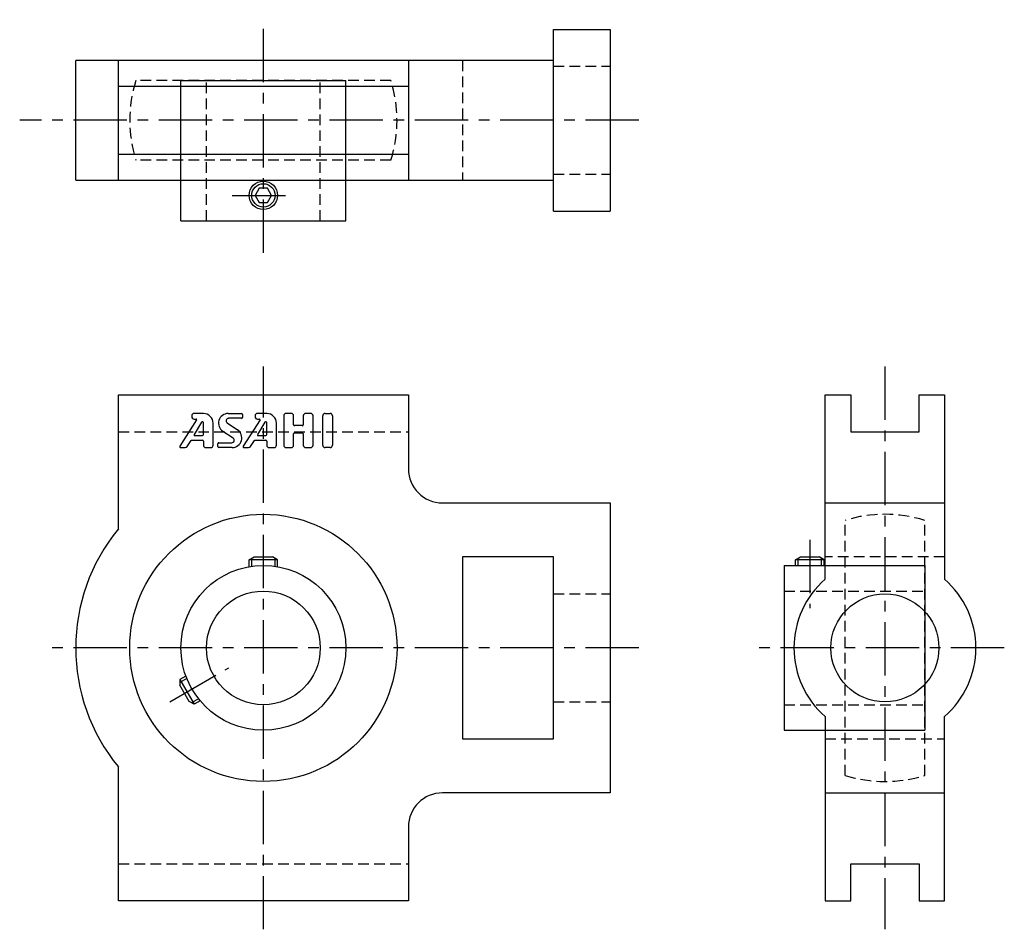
# Model space of a CAD drawing. Extents: x -43 to 130, y -50 to 110.
import ezdxf

# ---------------------------------------------------------------- set-up
doc = ezdxf.new("R2010")
doc.units = 0
doc.header["$LTSCALE"] = 7.5
doc.linetypes.add('CENTER', pattern=[2, 1.25, -0.25, 0.25, -0.25])
doc.linetypes.add('HIDDEN', pattern=[0.375, 0.25, -0.125])
doc.layers.get('0').update_dxf_attribs({"color": 255, "linetype": 'CONTINUOUS'})
for name, color, linetype in [('1', 3, 'CONTINUOUS'), ('CENTER', 1, 'CENTER'), ('HIDDEN', 3, 'HIDDEN')]:
    doc.layers.add(name, color=color, linetype=linetype)

msp = doc.modelspace()

# ---------------------------------------------------------------- linework, layer by layer
for p, q in [((51, 108.8), (61, 108.8)), ((51, 76.8), (51, 108.8)), ((61, 108.8), (61, 76.8)), ((51, 103.3), (-33, 103.3)), ((-33, 82.3), (-33, 103.3)), ((-25.5, 82.3), (-25.5, 103.3)), ((25.5, 103.3), (25.5, 82.3)), ((-25.5, 98.8), (25.5, 98.8)), ((-14.5, 75.1), (-14.5, 99.8)), ((-14.5, 99.8), (14.5, 99.8)), ((14.5, 75.1), (14.5, 99.8)), ((25.5, 86.8), (-25.5, 86.8)), ((-33, 82.3), (51, 82.3)), ((51, 76.8), (61, 76.8)), ((-14.5, 75.1), (14.5, 75.1)), ((-25.5, 20.95), (-25.5, 44.5)), ((-25.5, 44.5), (25.5, 44.5)), ((25.5, 44.5), (25.5, 31.5)), ((98.8, 12.07), (98.8, 44.5)), ((98.8, 44.5), (103.3, 44.5)), ((103.3, 44.5), (103.3, 38)), ((115.3, 38), (115.3, 44.5)), ((115.3, 44.5), (119.8, 44.5)), ((119.8, 44.5), (119.8, 12.07)), ((103.3, 38), (115.3, 38)), ((31.5, 25.5), (61, 25.5)), ((61, 25.5), (61, -25.5)), ((98.8, 25.5), (119.8, 25.5)), ((-2.5, 15.5), (-1.63, 16)), ((-2.05, 14.35), (-2.05, 15.76)), ((-1.63, 16), (1.63, 16)), ((2.5, 15.5), (1.63, 16)), ((2.05, 14.35), (2.05, 15.76)), ((51, 16), (35, 16)), ((35, 16), (35, -16)), ((51, -16), (51, 16)), ((93.6, 15.5), (94.47, 16)), ((94.05, 14.5), (94.05, 15.76)), ((94.47, 16), (97.73, 16)), ((98.6, 15.5), (97.73, 16)), ((98.15, 14.5), (98.15, 15.76)), ((-2.5, 14.28), (-2.5, 15.5)), ((2.5, 15.5), (-2.5, 15.5)), ((2.5, 14.28), (2.5, 15.5)), ((91.6, 14.5), (91.6, -14.5)), ((91.6, 14.5), (116.3, 14.5)), ((98.6, 15.5), (93.6, 15.5)), ((93.6, 14.5), (93.6, 15.5)), ((98.6, 14.5), (98.6, 15.5)), ((116.3, 14.5), (116.3, -14.5)), ((-13.62, -4.98), (-14.67, -5.58)), ((-13.46, -5.4), (-14.67, -6.1)), ((-14.67, -5.58), (-12.17, -9.92)), ((-14.67, -5.58), (-14.67, -6.58)), ((-13.04, -9.42), (-14.67, -6.58)), ((-12.17, -9.92), (-13.04, -9.42)), ((-11.41, -8.95), (-12.62, -9.66)), ((-11.12, -9.31), (-12.17, -9.92)), ((98.8, -12.07), (98.8, -44.5)), ((119.8, -44.5), (119.8, -12.07)), ((91.6, -14.5), (116.3, -14.5)), ((35, -16), (51, -16)), ((-25.5, -44.5), (-25.5, -20.95)), ((61, -25.5), (31.5, -25.5)), ((98.8, -25.5), (119.8, -25.5)), ((25.5, -31.5), (25.5, -44.5)), ((103.3, -44.5), (103.3, -38)), ((103.3, -38), (115.3, -38)), ((115.3, -38), (115.3, -44.5)), ((25.5, -44.5), (-25.5, -44.5)), ((98.8, -44.5), (103.3, -44.5)), ((115.3, -44.5), (119.8, -44.5))]:
    msp.add_line(p, q)
msp.add_lwpolyline([(-0.72, 80.85), (-1.44, 79.6), (-0.72, 78.35), (0.72, 78.35), (1.44, 79.6), (0.72, 80.85)], close=True)
for centre, radius in [((0, 79.6), 2.5), ((0, 79.6), 2.05), ((0, 0), 23.5), ((0, 0), 14.5), ((0, 0), 10), ((109.3, 0), 9.5)]:
    msp.add_circle(centre, radius)
for centre, radius, start, end in [((31.5, 31.5), 6, 180, 270), ((0, 0), 33, 140.5994, 219.4006), ((109.3, 0), 16, 131.0145, 228.9855), ((109.3, 0), 16, 311.0145, 48.9855), ((31.5, -31.5), 6, 90, 180)]:
    msp.add_arc(centre, radius, start, end)
at = {"layer": '1'}
for p, q in [((-11.74, 40.11), (-14.67, 35.5)), ((-12.6, 40.81), (-12.6, 40.67)), ((-10.55, 41.23), (-12.17, 41.23)), ((-12.17, 40.24), (-11.81, 40.24)), ((-6.18, 41.23), (-3.87, 41.23)), ((-3.87, 40.38), (-6.14, 40.38)), ((-3.7, 41.06), (-3.7, 40.55)), ((-0.59, 40.11), (-3.53, 35.5)), ((-1.46, 40.81), (-1.46, 40.67)), ((0.59, 41.23), (-1.03, 41.23)), ((-1.03, 40.24), (-0.67, 40.24)), ((3.59, 40.81), (3.59, 35.66)), ((4.88, 41.23), (4.02, 41.23)), ((5.3, 39.26), (5.3, 40.81)), ((7.02, 40.81), (7.02, 39.26)), ((8.3, 41.23), (7.45, 41.23)), ((8.73, 35.66), (8.73, 40.81)), ((10.45, 35.66), (10.45, 40.81)), ((10.88, 41.23), (11.73, 41.23)), ((12.16, 40.81), (12.16, 35.66)), ((-10.87, 39.7), (-12.19, 37.51)), ((-10.55, 37.55), (-10.55, 39.62)), ((-8.84, 35.66), (-8.84, 39.52)), ((-6.37, 39.59), (-4.55, 38.37)), ((0.27, 39.7), (-1.05, 37.51)), ((0.59, 37.55), (0.59, 39.62)), ((2.3, 35.66), (2.3, 39.52)), ((6.85, 39.09), (5.48, 39.09)), ((-13.43, 35.42), (-12.72, 36.48)), ((-12.65, 36.52), (-10.72, 36.52)), ((-12.12, 37.38), (-10.72, 37.38)), ((-5.3, 36.88), (-7.13, 38.09)), ((-2.28, 35.43), (-1.58, 36.48)), ((-1.51, 36.52), (0.42, 36.52)), ((-0.97, 37.38), (0.42, 37.38)), ((5.3, 35.66), (5.3, 37.63)), ((5.48, 37.81), (6.85, 37.81)), ((7.02, 37.63), (7.02, 35.66)), ((-14.53, 35.23), (-13.78, 35.23)), ((-10.55, 36.35), (-10.55, 35.66)), ((-10.12, 35.23), (-9.27, 35.23)), ((-7.98, 35.41), (-7.98, 35.92)), ((-7.81, 36.09), (-5.54, 36.09)), ((-5.5, 35.23), (-7.81, 35.23)), ((-3.38, 35.23), (-2.64, 35.23)), ((0.59, 36.35), (0.59, 35.66)), ((1.02, 35.23), (1.88, 35.23)), ((4.02, 35.23), (4.88, 35.23)), ((7.45, 35.23), (8.3, 35.23)), ((11.73, 35.23), (10.88, 35.23))]:
    msp.add_line(p, q, dxfattribs=at)
for centre, radius, start, end in [((-12.17, 40.81), 0.429, 90, 180), ((-12.17, 40.67), 0.429, 180, 270), ((-11.81, 40.15), 0.0857, 327.5288, 90), ((-10.55, 39.52), 1.71, 0, 90), ((-6.18, 39.52), 1.71, 90, 236.3099), ((-6.14, 39.95), 0.429, 90, 236.3099), ((-3.87, 41.06), 0.171, 0, 90), ((-3.87, 40.55), 0.171, 270, 0), ((-1.03, 40.81), 0.429, 90, 180), ((-1.03, 40.67), 0.429, 180, 270), ((-0.67, 40.15), 0.0857, 327.5288, 90), ((0.59, 39.52), 1.71, 0, 90), ((4.02, 40.81), 0.429, 90, 180), ((4.88, 40.81), 0.429, 0, 90), ((7.45, 40.81), 0.429, 90, 180), ((8.3, 40.81), 0.429, 0, 90), ((10.88, 40.81), 0.429, 90, 180), ((11.73, 40.81), 0.429, 0, 90), ((-10.72, 39.62), 0.171, 0, 149.0362), ((-5.5, 36.95), 1.71, 270, 56.3099), ((0.42, 39.62), 0.171, 0, 149.0362), ((5.48, 39.26), 0.171, 180, 270), ((6.85, 39.26), 0.171, 270, 0), ((-12.65, 36.43), 0.0857, 90, 146.3099), ((-12.12, 37.46), 0.0857, 149.0362, 270), ((-10.72, 37.55), 0.171, 270, 0), ((-10.72, 36.35), 0.171, 0, 90), ((-5.54, 36.52), 0.429, 270, 56.3099), ((-1.51, 36.43), 0.0857, 90, 146.3099), ((-0.97, 37.46), 0.0857, 149.0362, 270), ((0.42, 37.55), 0.171, 270, 0), ((0.42, 36.35), 0.171, 0, 90), ((5.48, 37.63), 0.171, 90, 180), ((6.85, 37.63), 0.171, 0, 90), ((-14.53, 35.41), 0.171, 147.5288, 270), ((-13.78, 35.66), 0.429, 270, 326.3099), ((-10.12, 35.66), 0.429, 180, 270), ((-9.27, 35.66), 0.429, 270, 0), ((-7.81, 35.92), 0.171, 90, 180), ((-7.81, 35.41), 0.171, 180, 270), ((-3.38, 35.41), 0.171, 147.5288, 270), ((-2.64, 35.66), 0.429, 270, 326.3099), ((1.02, 35.66), 0.429, 180, 270), ((1.88, 35.66), 0.429, 270, 0), ((4.02, 35.66), 0.429, 180, 270), ((4.88, 35.66), 0.429, 270, 0), ((7.45, 35.66), 0.429, 180, 270), ((8.3, 35.66), 0.429, 270, 0), ((10.88, 35.66), 0.429, 180, 270), ((11.73, 35.66), 0.429, 270, 0)]:
    msp.add_arc(centre, radius, start, end, dxfattribs=at)
at = {"layer": 'CENTER'}
for p, q in [((0, 69.5), (0, 110.5)), ((66, 92.8), (-42.85, 92.8)), ((-5.5, 79.6), (5.5, 79.6)), ((0, -49.5), (0, 49.5)), ((109.3, 49.5), (109.3, -49.5)), ((96.1, 19), (96.1, 7)), ((66, 0), (-38, 0)), ((130.3, 0), (86, 0)), ((-16.45, -9.5), (-6.06, -3.5))]:
    msp.add_line(p, q, dxfattribs=at)
at = {"layer": 'HIDDEN'}
for p, q in [((35, 103.3), (35, 82.3)), ((51, 102.3), (61, 102.3)), ((22.43, 99.8), (-22.43, 99.8)), ((-10, 75.1), (-10, 99.8)), ((10, 75.1), (10, 99.8)), ((22.43, 85.8), (-22.43, 85.8)), ((51, 83.3), (61, 83.3)), ((-25.5, 38), (25.5, 38)), ((102.3, -22.43), (102.3, 22.43)), ((116.3, -22.43), (116.3, 22.43)), ((119.8, 16), (98.8, 16)), ((51, 9.5), (61, 9.5)), ((91.6, 10), (116.3, 10)), ((51, -9.5), (61, -9.5)), ((91.6, -10), (116.3, -10)), ((98.8, -16), (119.8, -16)), ((-25.5, -38), (25.5, -38))]:
    msp.add_line(p, q, dxfattribs=at)
for centre, start, end in [((0, 92.8), 162.6701, 197.3299), ((0, 92.8), 342.6701, 17.3299), ((109.3, 0), 72.6701, 107.3299), ((109.3, 0), 252.6701, 287.3299)]:
    msp.add_arc(centre, 23.5, start, end, dxfattribs=at)

doc.saveas('drawing.dxf')
